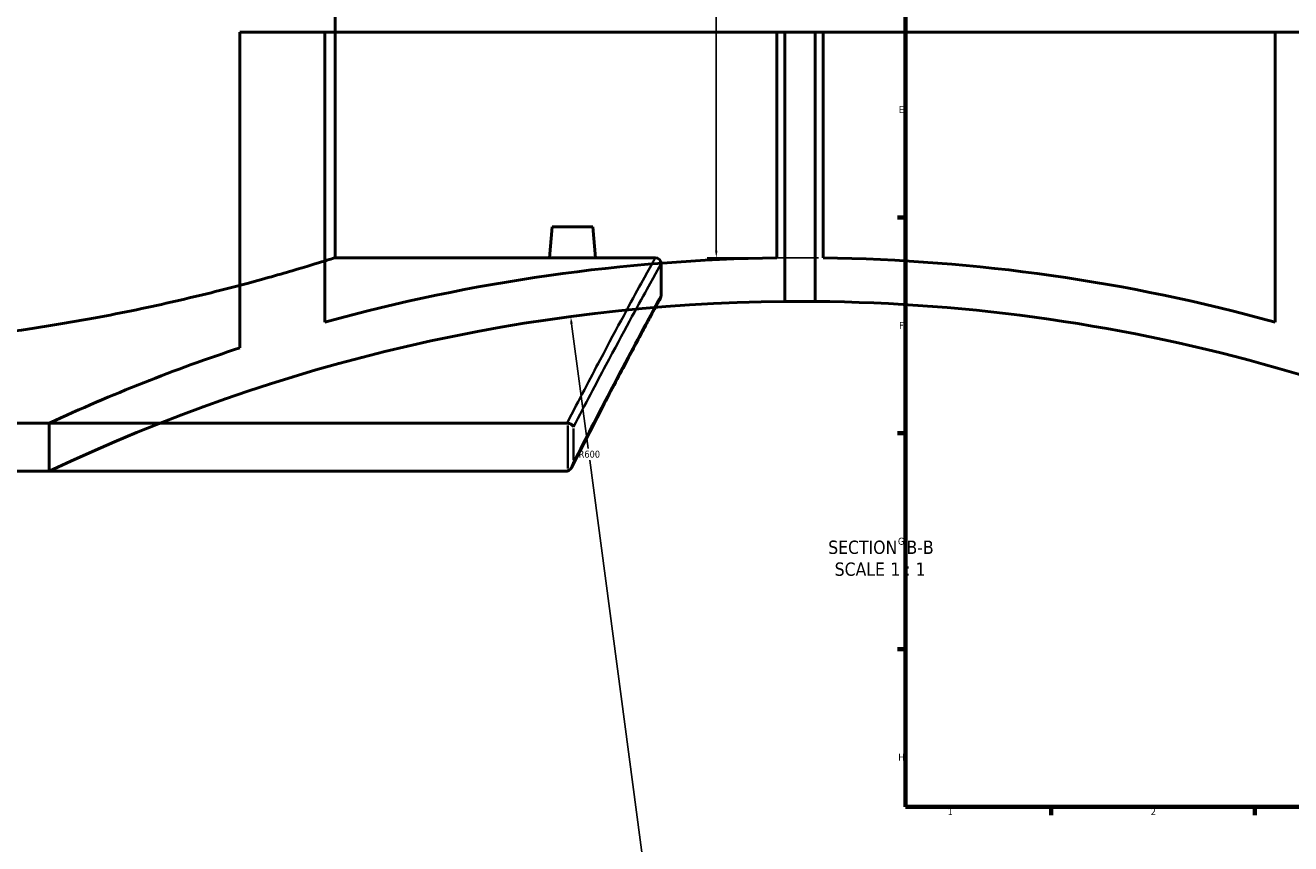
# Model space of a CAD drawing. Header units: millimetres. Extents: x -674 to 1238, y -406 to 964.
# Tile 3 of 13: x -283 to 153, y 7 to 289. Entities that reach past the tile are written whole.
import ezdxf

# ---------------------------------------------------------------- set-up
doc = ezdxf.new("R2010")
doc.units = ezdxf.units.MM
for name, color, linetype, lineweight in [('Border (ANSI)', 7, 'Continuous', 70), ('Dimension (ANSI)', 7, 'Continuous', 25), ('Symbol (ANSI)', 7, 'Continuous', 25), ('Visible (ANSI)', 7, 'Continuous', 50), ('Visible Narrow (ANSI)', 7, 'Continuous', 35)]:
    doc.layers.add(name, color=color, linetype=linetype, lineweight=lineweight)
doc.styles.add('Label Text (ANSI)', font='tahoma.ttf')
doc.styles.add('Note Text (ANSI)', font='tahoma.ttf')
doc.dimstyles.new('Default - mm (ANSI)', dxfattribs={"dimtxt": 2.4, "dimasz": 2.5, "dimexe": 3.175, "dimexo": 1.6002, "dimgap": 0.8, "dimtad": 0, "dimtoh": 1, "dimdec": 0, "dimrnd": 1e-08, "dimzin": 4, "dimdsep": 46, "dimtxsty": 'Note Text (ANSI)', "dimcen": 0.09, "dimdle": 10, "dimclrd": 256, "dimclre": 256, "dimclrt": 5, "dimadec": 1, "dimazin": 1, "dimtfac": 1.27, "dimtofl": 0, "dimtmove": 0, "dimatfit": 3, "dimfxl": 1, "dimtolj": 1, "dimtzin": 4, "dimlwd": -1, "dimlwe": -1, "dimarcsym": 0})

# ---------------------------------------------------------------- blocks, each defined once
blk = doc.blocks.new('Borders Default Border')
at = {"layer": 'Border (ANSI)'}
for p, q in [((20, 222.75), (17.2, 222.75)), ((20, 148.5), (17.2, 148.5)), ((20, 74.25), (17.2, 74.25)), ((70.08, 20), (70.08, 17.2)), ((140.17, 20), (140.17, 17.2))]:
    blk.add_line(p, q, dxfattribs=at)
at = {"layer": 'Border (ANSI)', "flags": 128}
blk.add_lwpolyline([(20, 20), (20, 574), (821, 574), (821, 20), (20, 20)], dxfattribs=at)
at = {"layer": 'Border (ANSI)', "color": 5, "true_color": 0x0000ff, "char_height": 2.4, "attachment_point": 7, "style": 'Note Text (ANSI)'}
for s, insert in [('E', (17.71, 258.68)), ('F', (17.78, 184.43)), ('G', (17.4, 110.13)), ('H', (17.53, 35.93)), ('1', (34.5, 17.2)), ('2', (104.4, 17.2))]:
    blk.add_mtext(s, dxfattribs=dict(at, insert=insert))
blk = doc.blocks.new('*D12')
at = {"layer": 'Defpoints', "color": 0, "transparency": 16777216}
for p in [(-78.46, 369.73), (-45.11, 208.84), (-8.31, 208.84)]:
    blk.add_point(p, dxfattribs=at)
at = {"layer": 'Dimension (ANSI)', "transparency": 16777216}
for p, q in [((-76.86, 369.73), (-41.93, 369.73)), ((-45.11, 367.23), (-45.11, 314.9)), ((-45.11, 211.34), (-45.11, 308.52)), ((-9.91, 208.84), (-48.28, 208.84))]:
    blk.add_line(p, q, dxfattribs=at)
for points in [[(-45.53, 367.23), (-44.69, 367.23), (-45.11, 369.73)], [(-45.53, 211.34), (-44.69, 211.34), (-45.11, 208.84)]]:
    blk.add_solid(points, dxfattribs=at)
at = {"layer": 'Dimension (ANSI)', "color": 5, "transparency": 16777216, "insert": (-46.36, 309.32), "char_height": 2.4, "attachment_point": 1, "rotation": 90, "style": 'Note Text (ANSI)'}
blk.add_mtext('\\A1;161', dxfattribs=at)
blk = doc.blocks.new('*D13')
at = {"layer": 'Defpoints', "color": 0, "transparency": 16777216}
for p in [(-95.23, 188.68), (-16.31, -406.11)]:
    blk.add_point(p, dxfattribs=at)
at = {"layer": 'Dimension (ANSI)', "transparency": 16777216}
for p, q in [((-94.9, 186.2), (-89.21, 143.33)), ((-16.31, -406.11), (-88.66, 139.23))]:
    blk.add_line(p, q, dxfattribs=at)
blk.add_solid([(-94.48, 186.26), (-95.31, 186.15), (-95.23, 188.68)], dxfattribs=at)
at = {"layer": 'Dimension (ANSI)', "color": 5, "transparency": 16777216, "insert": (-92.48, 142.53), "char_height": 2.4, "attachment_point": 1, "style": 'Note Text (ANSI)'}
blk.add_mtext('\\A1;R600', dxfattribs=at)

msp = doc.modelspace()

# ---------------------------------------------------------------- linework, layer by layer
at = {"layer": 'Visible (ANSI)'}
for p, q in [((-176.3, 208.89), (-176.3, 378.89)), ((-209.11, 286.44), (-179.81, 286.44)), ((-209.11, 286.44), (-209.11, 177.89)), ((-179.81, 186.76), (-179.81, 286.44)), ((-179.81, 286.44), (-24.31, 286.44)), ((-24.31, 286.44), (-21.51, 286.44)), ((-24.31, 286.44), (-24.31, 208.84)), ((-21.51, 193.87), (-21.51, 286.44)), ((-21.51, 286.44), (-11.11, 286.44)), ((-11.11, 286.44), (-8.31, 286.44)), ((-11.11, 286.44), (-11.11, 193.87)), ((-8.31, 208.84), (-8.31, 286.44)), ((-8.31, 286.44), (147.19, 286.44)), ((147.19, 286.44), (147.19, 186.76)), ((147.19, 286.44), (176.49, 286.44)), ((-101.6, 219.49), (-102.53, 208.89)), ((-101.6, 219.49), (-87.6, 219.49)), ((-87.6, 219.49), (-86.68, 208.89)), ((-176.3, 208.89), (-102.53, 208.89)), ((-86.68, 208.89), (-66.1, 208.89)), ((-64.1, 206.89), (-64.1, 195.89)), ((-96.46, 152.02), (-641.75, 152.02)), ((-274.61, 152.02), (-274.61, 135.45)), ((-641.34, 135.45), (-96.87, 135.45))]:
    msp.add_line(p, q, dxfattribs=at)
for centre, radius, start, end in [((-16.31, -406.11), 615, 90.74533, 105.41768), ((-66.1, 206.89), 2, 0, 90), ((-16.31, -406.11), 615, 74.58232, 89.25467), ((-16.31, -406.11), 600, 90.49657, 115.4993), ((-66.1, 195.89), 2, 331.4622, 0), ((-16.31, -406.11), 600, 58.72043, 89.50343), ((-16.31, -406.11), 615, 108.27004, 114.83459)]:
    msp.add_arc(centre, radius, start, end, dxfattribs=at)
for points, knots in [([(-176.3, 208.89), (-176.3, 208.89), (-176.59, 208.8), (-177.8, 208.43), (-178.71, 208.14), (-182.4, 207.01), (-186.14, 205.86), (-196.01, 202.99), (-202.13, 201.25), (-216.26, 197.52), (-224.26, 195.53), (-241.29, 191.66), (-250.91, 189.64), (-271.88, 185.84), (-283.23, 184.05), (-306.96, 181.07), (-319.35, 179.88), (-338.08, 178.68), (-344.35, 178.38), (-356.81, 177.99), (-363.01, 177.89), (-375.2, 177.89), (-381.4, 177.99), (-393.86, 178.38), (-400.13, 178.68), (-418.86, 179.88), (-431.25, 181.07), (-454.98, 184.05), (-466.33, 185.84), (-487.3, 189.64), (-496.92, 191.66), (-513.95, 195.53), (-521.95, 197.52), (-536.07, 201.25), (-542.2, 202.99), (-552.07, 205.86), (-555.81, 207.01), (-559.5, 208.14), (-560.41, 208.43), (-561.61, 208.8), (-561.9, 208.89), (-561.9, 208.89)], [29.264409, 29.264409, 29.264409, 29.264409, 31.093107, 31.093107, 32.921804, 32.921804, 36.5792, 36.5792, 40.236596, 40.236596, 43.893992, 43.893992, 47.552698, 47.552698, 51.211405, 51.211405, 54.870111, 54.870111, 56.699464, 56.699464, 58.528817, 58.528817, 60.35817, 60.35817, 62.187524, 62.187524, 65.84623, 65.84623, 69.504936, 69.504936, 73.163643, 73.163643, 76.821038, 76.821038, 80.478434, 80.478434, 84.13583, 84.13583, 85.964528, 85.964528, 87.793226, 87.793226, 87.793226, 87.793226]), ([(-86.68, 208.89), (-86.68, 208.89), (-86.88, 208.89), (-87.68, 208.88), (-88.29, 208.88), (-89.7, 208.86), (-90.59, 208.86), (-92.55, 208.85), (-93.61, 208.84), (-95.6, 208.84), (-96.66, 208.85), (-98.62, 208.86), (-99.51, 208.86), (-100.91, 208.88), (-101.52, 208.88), (-102.33, 208.89), (-102.53, 208.89), (-102.53, 208.89)], [1.194807, 1.194807, 1.194807, 1.194807, 1.493489, 1.493489, 1.792172, 1.792172, 2.090893, 2.090893, 2.389614, 2.389614, 2.688334, 2.688334, 2.987055, 2.987055, 3.285738, 3.285738, 3.58442, 3.58442, 3.58442, 3.58442]), ([(-64.35, 194.94), (-64.35, 194.94), (-64.46, 194.74), (-64.89, 193.94), (-65.21, 193.35), (-66.08, 191.75), (-66.61, 190.76), (-67.9, 188.38), (-68.65, 187), (-70.34, 183.84), (-71.29, 182.07), (-73.39, 178.15), (-74.53, 176), (-77.01, 171.33), (-78.34, 168.81), (-81.17, 163.41), (-82.68, 160.53), (-85.85, 154.42), (-87.52, 151.18), (-91.01, 144.38), (-92.83, 140.8), (-94.72, 137.06)], [33.54313, 33.54313, 33.54313, 33.54313, 36.228145, 36.228145, 38.913159, 38.913159, 41.598174, 41.598174, 44.283189, 44.283189, 46.968203, 46.968203, 49.653218, 49.653218, 52.338233, 52.338233, 55.023247, 55.023247, 57.708262, 57.708262, 60.393276, 60.393276, 60.393276, 60.393276]), ([(-11.11, 193.87), (-11.11, 193.87), (-11.24, 193.87), (-11.77, 193.88), (-12.17, 193.88), (-13.09, 193.89), (-13.68, 193.89), (-14.96, 193.89), (-15.66, 193.89), (-16.96, 193.89), (-17.66, 193.89), (-18.94, 193.89), (-19.52, 193.89), (-20.45, 193.88), (-20.85, 193.88), (-21.38, 193.87), (-21.51, 193.87), (-21.51, 193.87)], [0, 0, 0, 0, 0.195878, 0.195878, 0.391756, 0.391756, 0.587634, 0.587634, 0.783513, 0.783513, 0.979391, 0.979391, 1.175269, 1.175269, 1.371147, 1.371147, 1.567025, 1.567025, 1.567025, 1.567025]), ([(-94.24, 150.74), (-94.24, 150.74), (-94.24, 150.75), (-94.29, 150.88), (-94.37, 151.02), (-94.59, 151.28), (-94.73, 151.4), (-95.07, 151.64), (-95.29, 151.75), (-95.73, 151.91), (-95.95, 151.97), (-96.18, 152)], [-0.2974465, -0.2974465, -0.2974465, -0.2974465, -0.2966962, -0.2966962, -0.222057, -0.222057, -0.1494356, -0.1494356, -0.0693112, -0.0693112, 0, 0, 0, 0]), ([(-96.18, 135.57), (-96.27, 135.54), (-96.36, 135.51), (-96.59, 135.46), (-96.73, 135.45), (-96.87, 135.45)], [0.29772155, 0.29772155, 0.29772155, 0.29772155, 0.32559553, 0.32559553, 0.36784666, 0.36784666, 0.36784666, 0.36784666]), ([(-96.18, 135.57), (-96.01, 135.63), (-95.85, 135.72), (-95.51, 135.98), (-95.31, 136.18), (-94.89, 136.72), (-94.7, 137.07), (-94.41, 137.8), (-94.3, 138.2), (-94.24, 138.6), (-94.24, 138.61), (-94.24, 138.61)], [-0.430054, -0.430054, -0.430054, -0.430054, -0.363391, -0.363391, -0.2677811, -0.2677811, -0.1409515, -0.1409515, 0, 0, 0.0011706, 0.0011706, 0.0011706, 0.0011706])]:
    msp.add_open_spline(points, degree=3, knots=knots, dxfattribs=at)
msp.add_open_spline([(-96.46, 152.02), (-96.37, 152.02), (-96.27, 152.02), (-96.18, 152)], degree=3, dxfattribs=at)
at = {"layer": 'Visible Narrow (ANSI)'}
for p, q in [((-96.18, 151.18), (-96.18, 136.39)), ((-94.24, 139.22), (-94.24, 150.14))]:
    msp.add_line(p, q, dxfattribs=at)
for points, knots in [([(-66.1, 208.89), (-66.1, 208.89), (-67.77, 205.89), (-74.23, 194.07), (-79.02, 185.25), (-88.51, 167.34), (-92.31, 160.07), (-96.46, 152.02)], [-27.802084, -27.802084, -27.802084, -27.802084, -17.337249, -17.337249, -6.872418, -6.872418, -1.008322, -1.008322, -1.008322, -1.008322]), ([(-94.24, 150.74), (-90.19, 158.55), (-86.47, 165.62), (-77.04, 183.33), (-72.25, 192.11), (-65.77, 203.9), (-64.1, 206.89), (-64.1, 206.89)], [1.139061, 1.139061, 1.139061, 1.139061, 6.872418, 6.872418, 17.337249, 17.337249, 27.802084, 27.802084, 27.802084, 27.802084]), ([(-64.1, 195.89), (-64.1, 195.89), (-65.72, 192.94), (-72.01, 181.28), (-76.67, 172.59), (-86.06, 154.61), (-89.97, 147.03), (-94.24, 138.61)], [33.54313, 33.54313, 33.54313, 33.54313, 43.854976, 43.854976, 54.166816, 54.166816, 60.238429, 60.238429, 60.238429, 60.238429])]:
    msp.add_open_spline(points, degree=3, knots=knots, dxfattribs=at)

# ---------------------------------------------------------------- block references
msp.add_blockref('Borders Default Border', (0, 0))

# ---------------------------------------------------------------- texts
at = {"layer": 'Symbol (ANSI)', "char_height": 4.572, "attachment_point": 7, "style": 'Label Text (ANSI)'}
for s, insert in [('SECTION', (-6.6, 106.94)), (' B-B', (18.63, 107.03)), ('SCALE', (-4.38, 99.42)), (' 1 : 1', (13.09, 99.5))]:
    msp.add_mtext(s, dxfattribs=dict(at, insert=insert))

# ---------------------------------------------------------------- dimensions: what is measured, and where the dimension line sits
at = {"layer": 'Dimension (ANSI)'}
dim = msp.add_linear_dim(base=(-45.11, 208.84), p1=(-78.46, 369.73), p2=(-8.31, 208.84), angle=90, dimstyle='Default - mm (ANSI)', override={"dimgap": 0.8, "dimtoh": 0, "dimdec": 0, "dimtol": 0, "dimlim": 0, "dimtp": 0, "dimtm": 0, "dimtdec": 2, "dimatfit": 1}, dxfattribs=at)
dim.commit()
dim.dimension.update_dxf_attribs({"geometry": '*D12', "text_midpoint": (-45.11, 311.71), "dimtype": 160})
dim = msp.add_radius_dim(center=(-16.31, -406.11), mpoint=(-95.23, 188.68), dimstyle='Default - mm (ANSI)', override={"dimgap": 0.8, "dimtih": 1, "dimdec": 0, "dimlfac": 1, "dimcen": 0, "dimdle": 0, "dimtol": 0, "dimlim": 0, "dimtp": 0, "dimtm": 0, "dimtdec": 2, "dimtmove": 2}, dxfattribs=at)
dim.commit()
dim.dimension.update_dxf_attribs({"geometry": '*D13', "text_midpoint": (-88.94, 141.28), "dimtype": 164})

doc.saveas('drawing.dxf')
